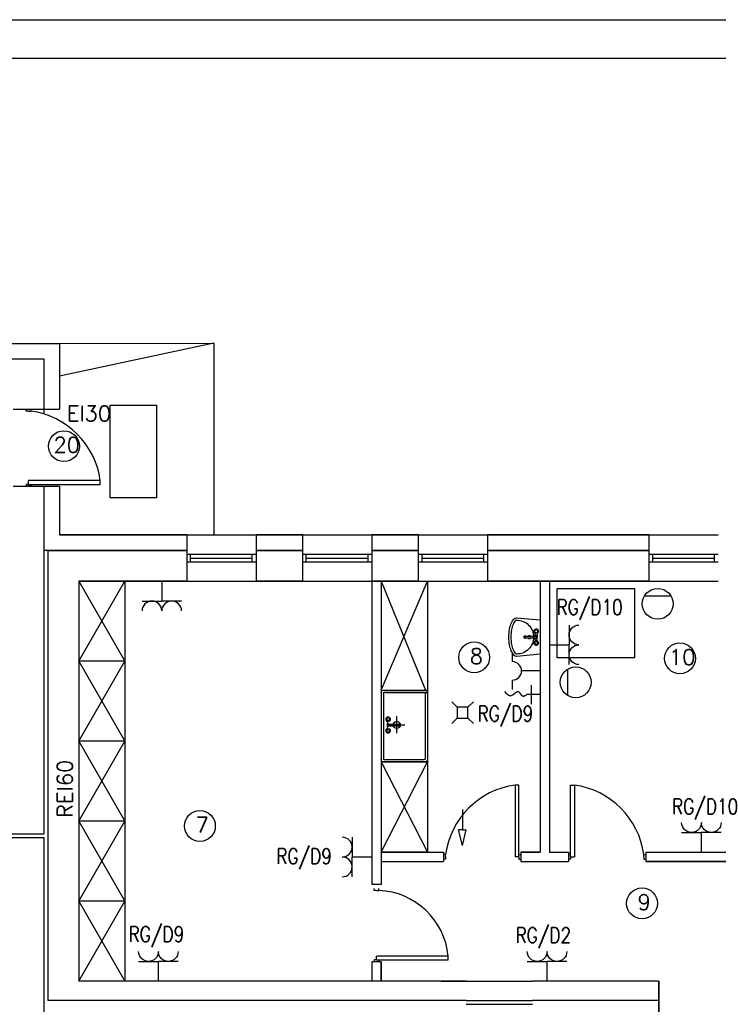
# Model space of a CAD drawing. Header units: inches. Extents: x 6268 to 12323, y 5221 to 42059.
# Tile 87 of 98: x 8529 to 9435, y 34617 to 35892. Entities that reach past the tile are written whole.
import ezdxf
from ezdxf.enums import TextEntityAlignment as Align

# ---------------------------------------------------------------- set-up
doc = ezdxf.new("R2010")
doc.units = ezdxf.units.IN
doc.header["$MEASUREMENT"] = 0
doc.layers.add('2DE_NUMEL', color=1, linetype='Continuous', lineweight=20)
doc.layers.add('2DE_OBL2', color=1, linetype='Continuous')
doc.layers.add('CP_LINENORM', color=253, linetype='Continuous')
doc.styles.add('CP_ATTR', font='romans.shx')
doc.styles.get("Standard").update_dxf_attribs({"font": 'txt.shx'})

# ---------------------------------------------------------------- blocks, each defined once
blk = doc.blocks.new('CPEL_25872')
for p in [(0, 0), (-0.4, -0.4), (0.4, -0.4)]:
    blk.add_line(p, (0, -0.4))
for centre, start in [((-0.2, -0.6), 360), ((0.2, -0.6), 0)]:
    blk.add_arc(centre, 0.2, start, 180)
at = {"linetype": 'ByBlock', "style": 'CP_ATTR', "flags": 9}
for tag, p in [('NAME', (-0.092, -0.018)), ('GROUP', (-0.092, -0.018)), ('NUMBER', (-0.092, -0.018)), ('PRODUCER', (-0.092, -0.018)), ('ARTICLE', (-0.092, -0.018)), ('CHARACTER', (-0.092, -0.018)), ('VOLTAGE', (-0.092, -0.019)), ('WEIGHT', (-0.092, -0.018)), ('OTHER', (-0.092, -0.018)), ('PRODUCT-TYPE', (-0.092, -0.019)), ('ORDER-NO', (-0.092, -0.019)), ('POWER', (-0.092, -0.019))]:
    blk.add_attdef(tag, text='', height=0.00005, dxfattribs=at).set_placement(p, align=Align.MIDDLE_LEFT)
blk = doc.blocks.new('CPEL_2588')
for p, q in [((0, 0), (0, -0.4)), ((-0.4, -0.6), (-0.2, -0.6)), ((0.2, -0.6), (0.4, -0.6))]:
    blk.add_line(p, q)
blk.add_arc((0, -0.6), 0.2, 360, 180)
at = {"linetype": 'ByBlock', "style": 'CP_ATTR', "flags": 9}
for tag, p in [('NAME', (-0.092, -0.018)), ('GROUP', (-0.092, -0.018)), ('NUMBER', (-0.092, -0.018)), ('PRODUCER', (-0.092, -0.018)), ('ARTICLE', (-0.092, -0.018)), ('CHARACTER', (-0.092, -0.018)), ('VOLTAGE', (-0.092, -0.019)), ('WEIGHT', (-0.092, -0.018)), ('OTHER', (-0.092, -0.018)), ('PRODUCT-TYPE', (-0.092, -0.019)), ('ORDER-NO', (-0.092, -0.019)), ('POWER', (-0.092, -0.019))]:
    blk.add_attdef(tag, text='', height=0.00005, dxfattribs=at).set_placement(p, align=Align.MIDDLE_LEFT)
blk = doc.blocks.new('cp_num_el')
at = {"linetype": 'ByBlock', "style": 'CP_ATTR', "width": 0.8, "flags": 12}
blk.add_attdef('VAL', (0, 0), '', height=1, dxfattribs=at)

msp = doc.modelspace()

# ---------------------------------------------------------------- linework, layer by layer
at = {"linetype": 'Continuous'}
msp.add_line((6468.073, 35842.31), (12118.073, 35842.31), dxfattribs=at)
for p, q in [((8385.543, 35472.907), (8580.543, 35472.907)), ((8580.543, 35472.907), (8780.542, 35473.49)), ((8780.542, 35473.49), (8580.543, 35430.407)), ((8580.543, 35472.907), (8580.543, 35387.907)), ((8780.542, 35473.49), (8780.542, 35224.907)), ((8385.543, 35452.907), (8560.543, 35452.907)), ((8560.543, 35452.907), (8560.543, 35381.584)), ((8646.434, 35273.017), (8646.434, 35393.017)), ((8646.434, 35393.017), (8706.434, 35393.017)), ((8706.434, 35393.017), (8706.434, 35273.017)), ((8520.543, 35387.907), (8580.543, 35387.907)), ((8537.543, 35385.407), (8537.543, 35387.907)), ((8540.543, 35385.407), (8537.543, 35385.407)), ((8540.543, 35385.407), (8543.543, 35385.407)), ((8543.543, 35385.407), (8543.543, 35387.907)), ((8540.543, 35290.407), (8537.543, 35290.407)), ((8537.543, 35290.407), (8537.543, 35287.907)), ((8540.543, 35290.407), (8540.543, 35295.407)), ((8633.543, 35295.407), (8540.543, 35295.407)), ((8540.543, 35290.407), (8543.543, 35290.407)), ((8543.543, 35290.407), (8543.543, 35287.907)), ((8543.543, 35290.407), (8633.543, 35290.407)), ((8633.543, 35290.407), (8633.543, 35295.407)), ((8520.543, 35287.907), (8580.543, 35287.907)), ((8543.543, 35287.907), (8537.543, 35287.907)), ((8560.543, 35287.907), (8560.543, 34837.907)), ((8580.543, 35287.907), (8580.543, 35224.907)), ((8706.434, 35273.017), (8646.434, 35273.017)), ((8745.543, 35224.907), (8580.543, 35224.907)), ((8580.543, 35224.907), (8745.543, 35224.907)), ((8580.543, 35224.907), (8745.543, 35224.907)), ((8745.543, 35224.907), (8745.543, 35164.907)), ((8745.543, 35224.907), (8835.543, 35224.907)), ((8895.543, 35224.907), (8835.543, 35224.907)), ((8835.543, 35224.907), (8895.543, 35224.907)), ((8835.543, 35224.907), (8835.543, 35164.907)), ((8895.543, 35224.907), (8895.543, 35164.907)), ((8895.543, 35224.907), (8985.543, 35224.907)), ((9045.543, 35224.907), (8985.543, 35224.907)), ((8985.543, 35224.907), (9045.543, 35224.907)), ((8985.543, 35224.907), (8985.543, 35164.907)), ((9045.543, 35224.907), (9045.543, 35164.907)), ((9045.543, 35224.907), (9135.543, 35224.907)), ((9344.543, 35224.907), (9135.543, 35224.907)), ((9135.543, 35224.907), (9344.543, 35224.907)), ((9135.543, 35224.907), (9135.543, 35164.907)), ((9344.543, 35224.907), (9344.543, 35164.907)), ((9344.543, 35224.907), (9434.543, 35224.907)), ((8565.543, 35204.907), (8560.543, 35204.907)), ((8565.543, 35204.907), (8565.543, 34621.907)), ((8745.543, 35204.907), (8565.543, 35204.907)), ((8565.543, 35204.907), (8745.543, 35204.907)), ((8895.543, 35204.907), (8835.543, 35204.907)), ((8835.543, 35204.907), (8895.543, 35204.907)), ((9045.543, 35204.907), (8985.543, 35204.907)), ((8985.543, 35204.907), (9045.543, 35204.907)), ((9344.543, 35204.907), (9135.543, 35204.907)), ((9135.543, 35204.907), (9344.543, 35204.907)), ((8745.543, 35199.907), (8835.543, 35199.907)), ((8745.543, 35189.907), (8835.543, 35189.907)), ((8745.543, 35189.907), (8750.543, 35189.907)), ((8750.543, 35189.907), (8750.543, 35199.907)), ((8750.543, 35194.907), (8830.543, 35194.907)), ((8830.543, 35189.907), (8830.543, 35199.907)), ((8895.543, 35199.907), (8985.543, 35199.907)), ((8895.543, 35189.907), (8985.543, 35189.907)), ((8895.543, 35189.907), (8900.543, 35189.907)), ((8900.543, 35189.907), (8900.543, 35199.907)), ((8900.543, 35194.907), (8980.543, 35194.907)), ((8980.543, 35189.907), (8980.543, 35199.907)), ((9045.543, 35199.907), (9135.543, 35199.907)), ((9045.543, 35189.907), (9135.543, 35189.907)), ((9045.543, 35189.907), (9050.543, 35189.907)), ((9050.543, 35189.907), (9050.543, 35199.907)), ((9050.543, 35194.907), (9130.543, 35194.907)), ((9130.543, 35189.907), (9130.543, 35199.907)), ((9344.543, 35199.907), (9434.543, 35199.907)), ((9344.543, 35189.907), (9434.543, 35189.907)), ((9344.543, 35189.907), (9349.543, 35189.907)), ((9349.543, 35189.907), (9349.543, 35199.907)), ((9349.543, 35194.907), (9429.543, 35194.907)), ((9429.543, 35189.907), (9429.543, 35199.907)), ((8605.543, 35164.907), (8605.543, 34899.907)), ((8745.543, 35164.907), (8605.543, 35164.907)), ((8605.543, 35164.907), (8745.543, 35164.907)), ((8605.543, 35164.907), (8745.543, 35164.907)), ((8605.543, 35164.907), (8665.543, 35164.907)), ((8605.543, 35061.307), (8665.543, 35164.907)), ((8605.543, 35164.907), (8665.543, 35061.307)), ((8665.543, 35164.907), (8665.543, 34646.907)), ((8665.543, 35164.907), (8665.543, 35061.307)), ((8745.543, 35164.907), (8835.543, 35164.907)), ((8895.543, 35164.907), (8835.543, 35164.907)), ((8835.543, 35164.907), (8895.543, 35164.907)), ((8835.543, 35164.907), (8895.543, 35164.907)), ((8895.543, 35164.907), (8985.543, 35164.907)), ((9045.543, 35164.907), (8985.543, 35164.907)), ((8985.543, 35164.907), (9045.543, 35164.907)), ((8985.543, 35164.907), (8985.543, 34771.907)), ((8997.543, 35164.907), (8997.543, 34771.907)), ((8997.543, 35164.907), (9045.543, 35164.907)), ((8997.543, 35023.837), (9057.543, 35164.907)), ((8997.543, 35164.907), (9054.874, 35023.818)), ((9045.543, 35164.907), (9135.543, 35164.907)), ((9057.543, 35164.907), (9057.543, 34813.907)), ((9057.543, 35164.907), (9057.543, 35047.907)), ((9344.543, 35164.907), (9135.543, 35164.907)), ((9135.543, 35164.907), (9344.543, 35164.907)), ((9203.543, 35164.907), (9203.543, 34813.907)), ((9215.543, 35164.907), (9215.543, 34813.907)), ((9344.543, 35164.907), (9434.543, 35164.907)), ((9338.833, 35145.974), (9373.063, 35145.974)), ((9184.34, 35091.327), (9183.46, 35091.327)), ((9197.304, 35093.427), (9197.668, 35098.277)), ((9197.668, 35086.877), (9197.304, 35091.728)), ((9199.413, 35098.277), (9199.777, 35093.427)), ((9199.413, 35086.877), (9199.777, 35091.728)), ((8665.543, 35061.307), (8605.543, 35061.307)), ((8605.543, 34957.707), (8665.543, 35061.307)), ((8605.543, 35061.307), (8665.543, 34957.707)), ((9239.414, 35016.886), (9239.414, 35051.115)), ((9000.543, 35023.837), (9057.543, 35023.837)), ((9192.559, 35005.682), (9192.559, 35030.389)), ((9000.543, 35020.087), (9000.543, 34978.837)), ((9054.543, 35020.837), (9001.293, 35020.837)), ((9003.543, 35020.837), (9056.793, 35020.837)), ((9054.543, 35020.087), (9054.543, 34978.837)), ((9057.543, 35020.837), (9057.543, 34978.837)), ((9203.543, 35018.036), (9186.274, 35018.036)), ((9089.062, 35008.673), (9096.062, 35001.673)), ((9110.062, 35001.673), (9096.062, 35001.673)), ((9096.062, 35001.673), (9096.062, 34987.673)), ((9117.062, 35008.673), (9110.062, 35001.673)), ((9110.062, 34994.673), (9110.062, 35001.673)), ((9110.062, 34987.673), (9110.062, 35001.673)), ((9005.671, 34984.367), (9005.307, 34979.516)), ((9017.793, 34967.93), (9017.793, 34990.013)), ((9089.062, 34980.673), (9096.062, 34987.673)), ((9096.062, 34987.673), (9110.062, 34987.673)), ((9117.062, 34980.673), (9110.062, 34987.673)), ((9000.543, 34978.837), (9000.543, 34934.587)), ((9000.543, 34978.837), (9000.543, 34934.587)), ((9005.307, 34977.817), (9005.671, 34972.966)), ((9006.564, 34978.837), (9028.399, 34978.837)), ((9020.743, 34979.917), (9021.623, 34979.917)), ((9054.543, 34978.837), (9054.543, 34934.587)), ((9057.543, 34978.837), (9057.543, 34933.837)), ((8665.543, 34957.707), (8605.543, 34957.707)), ((8605.543, 34854.107), (8665.543, 34957.707)), ((8605.543, 34957.707), (8665.543, 34854.107)), ((9001.293, 34933.837), (9053.793, 34933.837)), ((9057.543, 34930.907), (8997.543, 34930.907)), ((8997.543, 34813.907), (9057.543, 34930.907)), ((8997.543, 34930.907), (9057.543, 34813.907)), ((9000.543, 34930.837), (9057.543, 34930.837)), ((8605.543, 34899.907), (8605.543, 34646.907)), ((9176.043, 34900.907), (9171.043, 34900.907)), ((9171.043, 34900.907), (9171.043, 34807.907)), ((9176.043, 34810.907), (9176.043, 34900.907)), ((9243.043, 34810.907), (9243.043, 34900.907)), ((9243.043, 34900.907), (9248.043, 34900.907)), ((9248.043, 34900.907), (9248.043, 34807.907)), ((9102.929, 34869.319), (9102.929, 34842.762)), ((8665.543, 34854.107), (8605.543, 34854.107)), ((8605.543, 34750.507), (8665.543, 34854.107)), ((8605.543, 34854.107), (8665.543, 34750.507)), ((7953.543, 34837.907), (8560.543, 34837.907)), ((7953.543, 34832.907), (8560.543, 34832.907)), ((8560.543, 34832.907), (8560.543, 34494.907)), ((9102.929, 34842.762), (9097.929, 34842.762)), ((9102.929, 34822.762), (9097.929, 34842.762)), ((9102.929, 34842.762), (9107.929, 34842.762)), ((9102.929, 34822.762), (9107.929, 34842.762)), ((8997.543, 34813.907), (9078.543, 34813.907)), ((9057.543, 34813.907), (8997.543, 34813.907)), ((9078.543, 34813.907), (9078.543, 34801.907)), ((9081.043, 34810.907), (9078.543, 34810.907)), ((9081.043, 34807.907), (9081.043, 34810.907)), ((9081.043, 34807.907), (9081.043, 34804.907)), ((9176.043, 34807.907), (9171.043, 34807.907)), ((9176.043, 34807.907), (9176.043, 34810.907)), ((9176.043, 34810.907), (9178.543, 34810.907)), ((9176.043, 34807.907), (9176.043, 34804.907)), ((9178.543, 34813.907), (9203.543, 34813.907)), ((9203.543, 34813.907), (9178.543, 34813.907)), ((9178.543, 34813.907), (9178.543, 34801.907)), ((9178.543, 34810.907), (9178.543, 34804.907)), ((9215.543, 34813.907), (9240.543, 34813.907)), ((9215.543, 34813.907), (9240.543, 34813.907)), ((9240.543, 34813.907), (9240.543, 34801.907)), ((9243.043, 34810.907), (9240.543, 34810.907)), ((9240.543, 34810.907), (9240.543, 34804.907)), ((9243.043, 34807.907), (9243.043, 34810.907)), ((9243.043, 34807.907), (9248.043, 34807.907)), ((9243.043, 34807.907), (9243.043, 34804.907)), ((9338.043, 34807.907), (9338.043, 34810.907)), ((9338.043, 34810.907), (9340.543, 34810.907)), ((9338.043, 34807.907), (9338.043, 34804.907)), ((9340.543, 34813.907), (9552.543, 34813.907)), ((9340.543, 34813.907), (9340.543, 34801.907)), ((8997.543, 34801.907), (9078.543, 34801.907)), ((9081.043, 34804.907), (9078.543, 34804.907)), ((9176.043, 34804.907), (9178.543, 34804.907)), ((9178.543, 34801.907), (9240.543, 34801.907)), ((9243.043, 34804.907), (9240.543, 34804.907)), ((9338.043, 34804.907), (9340.543, 34804.907)), ((9475.543, 34801.907), (9340.543, 34801.907)), ((9340.543, 34801.907), (9552.543, 34801.907)), ((9395.543, 34801.907), (9343.543, 34801.907)), ((8997.543, 34771.907), (8985.543, 34771.907)), ((8988.543, 34764.407), (8988.543, 34766.907)), ((8991.543, 34764.407), (8988.543, 34764.407)), ((8991.543, 34764.407), (8994.543, 34764.407)), ((8994.543, 34764.407), (8994.543, 34766.907)), ((8665.543, 34750.507), (8605.543, 34750.507)), ((8605.543, 34646.907), (8665.543, 34750.507)), ((8605.543, 34750.507), (8665.543, 34646.907)), ((8991.543, 34674.407), (8991.543, 34679.407)), ((9084.543, 34679.407), (8991.543, 34679.407)), ((9084.543, 34674.407), (9084.543, 34679.407)), ((8985.543, 34671.907), (8985.543, 34646.907)), ((8997.543, 34671.907), (8985.543, 34671.907)), ((8991.543, 34674.407), (8988.543, 34674.407)), ((8988.543, 34674.407), (8988.543, 34671.907)), ((8994.543, 34671.907), (8988.543, 34671.907)), ((8991.543, 34674.407), (8994.543, 34674.407)), ((8994.543, 34674.407), (8994.543, 34671.907)), ((8994.543, 34674.407), (9084.543, 34674.407)), ((8997.543, 34671.907), (8997.543, 34646.907)), ((8997.543, 34646.907), (8997.543, 34671.907)), ((9075.543, 34646.907), (8605.543, 34646.907)), ((8665.543, 34646.907), (8605.543, 34646.907)), ((9107.543, 34646.907), (9075.543, 34646.907)), ((9075.543, 34646.907), (9107.543, 34646.907)), ((9107.543, 34646.907), (9193.543, 34646.907)), ((9231.543, 34646.907), (9193.543, 34646.907)), ((9357.543, 34646.907), (9231.543, 34646.907)), ((9357.543, 34578.907), (9357.543, 34646.907)), ((9107.543, 34621.907), (8565.543, 34621.907)), ((9107.543, 34621.907), (9193.543, 34621.907)), ((9107.543, 34616.907), (9193.543, 34616.907)), ((9357.543, 34621.907), (9193.543, 34621.907))]:
    msp.add_line(p, q)
msp.add_lwpolyline([(9225.818, 35155.498), (9325.818, 35155.498), (9325.818, 35065.591), (9225.818, 35065.591)], close=True)
for points in [[(9173.584, 35117.559), (9203.543, 35114.818), (9203.543, 35070.336), (9173.584, 35067.596, -0.02280923), (9173.176, 35067.577, -0.20345275), (9169.959, 35068.943, -0.09716323), (9166.105, 35074.899, -0.05413092), (9164.015, 35082.383, -0.04107152), (9163.176, 35092.577, -0.04107152), (9164.015, 35102.771, -0.05413092), (9166.105, 35110.255, -0.09716323), (9169.959, 35116.211, -0.20345275), (9173.176, 35117.577, -0.20345275)], [(9173.31, 35070.583, -0.02280923), (9173.176, 35070.577, -0.20345275), (9172.117, 35071.027, -0.09716323), (9168.89, 35076.014, -0.05413092), (9166.975, 35082.874, -0.04107152), (9166.176, 35092.577, -0.04107152), (9166.975, 35102.281, -0.05413092), (9168.89, 35109.141, -0.09716323), (9172.117, 35114.127, -0.20345275), (9173.176, 35114.577, -0.0984914), (9181.595, 35112.902, -0.0984914), (9188.732, 35108.133, -0.0984914), (9193.501, 35100.996, -0.0984914), (9195.176, 35092.577, -0.0984914), (9193.501, 35084.158, -0.0984914), (9188.732, 35077.021, -0.0984914), (9181.595, 35072.252, -0.0984914), (9173.176, 35070.577)], [(9184.34, 35093.827), (9183.46, 35093.827, 0.10454597), (9183.016, 35093.733, 0.10079648), (9182.633, 35093.461, 0.09591072), (9182.381, 35093.059, 0.09272045), (9182.29, 35092.577, 0.09272045), (9182.381, 35092.095, 0.09591072), (9182.633, 35091.693, 0.10079648), (9183.016, 35091.421)], [(9183.17, 35092.577, 0.09272045), (9183.261, 35092.095, 0.09591072), (9183.513, 35091.693, 0.10079648), (9183.896, 35091.421)], [(9183.896, 35093.733, 0.10079648), (9183.513, 35093.461, 0.09591072), (9183.261, 35093.059)], [(9185.198, 35093.427, 0.00914131), (9185.168, 35093.461, 0.10079648), (9184.784, 35093.733, 0.10454597), (9184.34, 35093.827, 0.10454597), (9183.896, 35093.733)], [(9183.896, 35091.421, 0.10454597), (9184.34, 35091.327, 0.10454597), (9184.784, 35091.421, 0.10079648), (9185.168, 35091.693)], [(9184.058, 35091.787, 0.10454597), (9184.34, 35091.727), (9198.54, 35091.727, 1), (9198.54, 35093.427), (9184.34, 35093.427, 0.10454597), (9184.058, 35093.367)], [(9021.025, 34979.457, 0.10454597), (9020.743, 34979.517), (9006.543, 34979.517, 1), (9006.543, 34977.817), (9020.743, 34977.817, 0.10454597), (9021.025, 34977.876)], [(9019.886, 34977.817, 0.00914131), (9019.916, 34977.783, 0.10079648), (9020.299, 34977.51, 0.10454597), (9020.743, 34977.417, 0.10454597), (9021.187, 34977.51)], [(9021.187, 34979.823, 0.10454597), (9020.743, 34979.917, 0.10454597), (9020.299, 34979.823, 0.10079648), (9019.916, 34979.551)], [(9020.743, 34977.417), (9021.623, 34977.417, 0.10454597), (9022.067, 34977.51, 0.10079648), (9022.451, 34977.783, 0.09591072), (9022.703, 34978.184, 0.09272045), (9022.793, 34978.667, 0.09272045), (9022.703, 34979.149, 0.09591072), (9022.451, 34979.551, 0.10079648), (9022.067, 34979.823)], [(9021.913, 34978.667, 0.09272045), (9021.823, 34979.149, 0.09591072), (9021.571, 34979.551, 0.10079648), (9021.187, 34979.823)], [(9021.187, 34977.51, 0.10079648), (9021.571, 34977.783, 0.09591072), (9021.823, 34978.184)]]:
    msp.add_lwpolyline(points, format="xyb")
msp.add_lwpolyline([(9357.543, 34646.907), (9357.543, 34578.907)])
for centre, radius in [((8586.41, 35339.871), 20), ((9355.948, 35135.626), 20), ((9198.54, 35100.077), 2), ((9198.54, 35085.077), 2), ((9118.118, 35066.311), 20), ((9384.799, 35065.02), 20), ((9249.762, 35034), 20), ((9006.543, 34986.167), 2), ((9006.543, 34971.167), 2), ((9017.793, 34978.837), 4.65), ((8762.62, 34847.885), 20), ((9335.694, 34747.6), 20)]:
    msp.add_circle(centre, radius)
for centre, radius, start, end in [((8528.952, 35280.816), 105.604, 7.942007, 82.057993), ((9198.54, 35100.077), 3, 288.479544, 251.520456), ((9183.46, 35092.424), 1.097, 246.126548, 270), ((9184.504, 35092.577), 1.334, 158.810629, 180), ((9184.504, 35092.577), 0.934, 158.810629, 180), ((9184.504, 35092.577), 0.934, 180, 201.189371), ((9184.424, 35092.608), 0.848, 136.896534, 158.810629), ((9184.424, 35092.546), 0.848, 201.189371, 223.103466), ((9184.373, 35092.656), 0.778, 113.873452, 136.896534), ((9184.373, 35092.498), 0.778, 223.103466, 246.126548), ((9184.256, 35092.546), 1.248, 316.896534, 318.991514), ((9189.676, 35092.577), 2, 25.150661, 154.849339), ((9189.676, 35092.577), 2, 205.150661, 334.849339), ((9198.54, 35085.077), 3, 108.479544, 71.520456), ((9198.54, 35092.577), 1.5, 214.518103, 145.481897), ((9006.543, 34986.167), 3, 288.479544, 251.520456), ((9006.543, 34971.167), 3, 108.479544, 71.520456), ((9006.543, 34978.667), 1.5, 34.518103, 325.481897), ((9020.827, 34978.698), 1.248, 136.896534, 138.991514), ((9020.71, 34978.746), 0.778, 43.103466, 66.126548), ((9020.71, 34978.588), 0.778, 293.873452, 316.896534), ((9020.659, 34978.698), 0.848, 21.189371, 43.103466), ((9020.659, 34978.636), 0.848, 316.896534, 338.810629), ((9020.579, 34978.667), 0.934, 0, 21.189371), ((9020.579, 34978.667), 0.934, 338.810629, 0), ((9021.623, 34978.82), 1.097, 66.126548, 90), ((9020.579, 34978.667), 1.334, 338.810629, 0), ((9185.635, 34796.316), 105.604, 97.942007, 172.057986), ((9233.452, 34796.316), 105.604, 7.942014, 82.057993), ((8990.536, 34670.017), 94.475, 5.704266, 87.568884)]:
    msp.add_arc(centre, radius, start, end)
at = {"extrusion": (0, 0, -1)}
for centre, radius, start, end in [((-9000.543, 35020.837), 3, 0, 90), ((-9054.543, 35020.837), 3, 90, 180), ((-9001.293, 35020.087), 0.75, 0, 90), ((-9053.793, 35020.087), 0.75, 90, 180), ((-9000.543, 34933.837), 3, 270, 0), ((-9001.293, 34934.587), 0.75, 270, 0), ((-9053.793, 34934.587), 0.75, 180, 270), ((-9054.543, 34933.837), 3, 180, 270)]:
    msp.add_arc(centre, radius, start, end, dxfattribs=at)
msp.add_spline([(9186.274, 35018.036), (9181.586, 35015.783), (9175.901, 35021.728), (9166.118, 35016.311), (9157.789, 35021.992)], degree=3)
at = {"layer": 'CP_LINENORM', "linetype": 'Continuous'}
msp.add_line((6268.073, 35892.31), (12168.073, 35892.31), dxfattribs=at)

# ---------------------------------------------------------------- block references
at = {"layer": '2DE_NUMEL'}
ref = msp.add_blockref('cp_num_el', (9224.938, 35138.587), dxfattribs=dict(at, xscale=-20, yscale=20, zscale=15, rotation=179.9999999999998))
ref.add_attrib('VAL', 'RG/D10', (9224.938, 35121.387), dxfattribs={"layer": '0', "linetype": 'ByBlock', "height": 20, "rotation": 720, "style": 'CP_ATTR', "width": 0.8, "flags": 12})
ref = msp.add_blockref('cp_num_el', (9122.59, 35000.569), dxfattribs=dict(at, xscale=-20, yscale=20, zscale=15, rotation=179.9999999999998))
ref.add_attrib('VAL', 'RG/D9', (9122.59, 34983.369), dxfattribs={"layer": '0', "linetype": 'ByBlock', "height": 20, "rotation": 720, "style": 'CP_ATTR', "width": 0.8, "flags": 12})
ref = msp.add_blockref('cp_num_el', (9374.557, 34880.35), dxfattribs=dict(at, xscale=-20, yscale=20, zscale=15, rotation=179.9999999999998))
ref.add_attrib('VAL', 'RG/D10', (9374.557, 34863.15), dxfattribs={"layer": '0', "linetype": 'ByBlock', "height": 20, "rotation": 720, "style": 'CP_ATTR', "width": 0.8, "flags": 12})
ref = msp.add_blockref('cp_num_el', (8861.654, 34815.867), dxfattribs=dict(at, xscale=-20, yscale=20, zscale=15, rotation=179.9999999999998))
ref.add_attrib('VAL', 'RG/D9', (8861.654, 34798.667), dxfattribs={"layer": '0', "linetype": 'ByBlock', "height": 20, "rotation": 720, "style": 'CP_ATTR', "width": 0.8, "flags": 12})
ref = msp.add_blockref('cp_num_el', (8670.252, 34714.973), dxfattribs=dict(at, xscale=-20, yscale=20, zscale=15, rotation=179.9999999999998))
ref.add_attrib('VAL', 'RG/D9', (8670.252, 34697.773), dxfattribs={"layer": '0', "linetype": 'ByBlock', "height": 20, "rotation": 720, "style": 'CP_ATTR', "width": 0.8, "flags": 12})
ref = msp.add_blockref('cp_num_el', (9171.761, 34713.548), dxfattribs=dict(at, xscale=-20, yscale=20, zscale=15, rotation=179.9999999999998))
ref.add_attrib('VAL', 'RG/D2', (9171.761, 34696.348), dxfattribs={"layer": '0', "linetype": 'ByBlock', "height": 20, "rotation": 720, "style": 'CP_ATTR', "width": 0.8, "flags": 12})
at = {"layer": '2DE_OBL2', "xscale": 64, "yscale": 64, "zscale": 64}
msp.add_blockref('CPEL_25872', (8713.22, 35164.907), dxfattribs=at)
at = {"layer": '2DE_OBL2'}
for name, p, xscale, yscale, zscale, rotation in [('CPEL_25872', (9215.543, 35082.588), -64, 63.99999999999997, 64, 89.99999999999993), ('CPEL_2588', (9203.543, 35048.757), 60, 60, 50, 270), ('CPEL_25872', (9412.637, 34813.907), -64, 63.99999999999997, 64, 180), ('CPEL_25872', (8985.543, 34807.7), 64, 64, 64, 270), ('CPEL_25872', (8708.849, 34646.907), -64, 63.99999999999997, 64, 180), ('CPEL_25872', (9212.543, 34646.907), -64, 63.99999999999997, 64, 180)]:
    msp.add_blockref(name, p, dxfattribs=dict(at, xscale=xscale, yscale=yscale, zscale=zscale, rotation=rotation))

# ---------------------------------------------------------------- texts
at = {"char_height": 20, "attachment_point": 1}
for s, width, insert in [('EI30', 37.21157, (8590.102, 35392.224)), ('20', 68.36029, (8572.83, 35351.495)), ('8', 68.36029, (9112.36, 35077.935)), ('10', 68.36029, (9370.45, 35076.644)), ('7', 68.36029, (8756.862, 34859.509)), ('9', 68.36029, (9329.936, 34759.224))]:
    msp.add_mtext_dynamic_manual_height_columns(s, width=width, gutter_width=12.5, heights=[-20], dxfattribs=dict(at, insert=insert))
at = {"insert": (8577.617, 34858.299), "char_height": 20, "attachment_point": 1, "rotation": 90}
msp.add_mtext_dynamic_manual_height_columns('REI60', width=37.21157, gutter_width=12.5, heights=[-20], dxfattribs=at)

doc.saveas('drawing.dxf')
